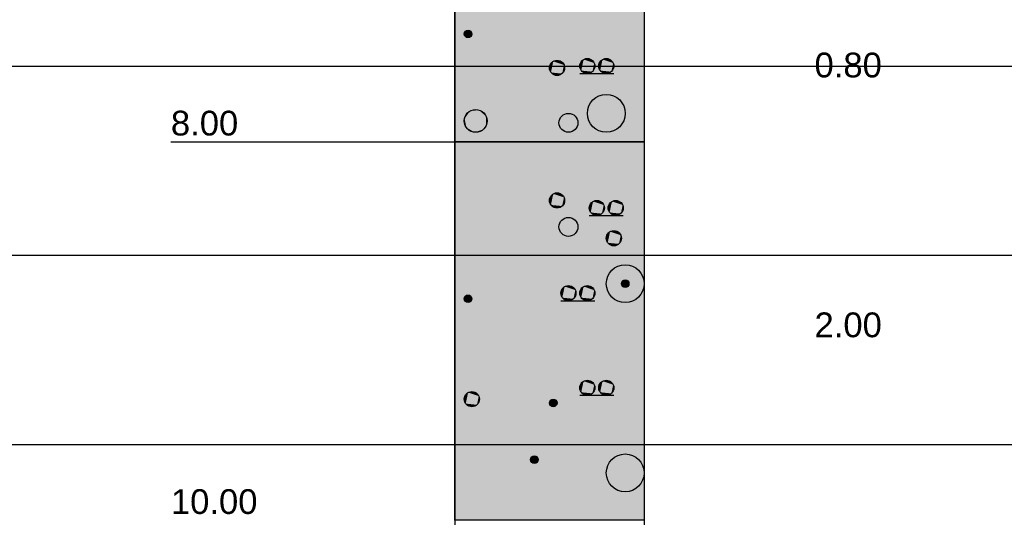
# Model space of a CAD drawing. Extents: x 20 to 841, y 890 to 1189.
# Tile 4 of 50: x 72 to 124, y 1059 to 1085. Entities that reach past the tile are written whole.
import ezdxf

# ---------------------------------------------------------------- set-up
doc = ezdxf.new("R2010")
doc.units = 0
doc.styles.add('Arial', font='Arial')

msp = doc.modelspace()

# ---------------------------------------------------------------- linework, layer by layer
at = {"layer": 'WBMassGr', "color": 7, "linetype": 'CONTINUOUS'}
for points in [[(46, 1083), (705, 1083)], [(46, 1073), (705, 1073)], [(46, 1063), (705, 1063)]]:
    msp.add_lwpolyline(points, dxfattribs=at)
at = {"layer": 'WBObjGr', "color": 7, "linetype": 'CONTINUOUS'}
for points in [[(95, 1159), (95, 1039)], [(105, 1159), (105, 1039)], [(80, 1079), (90, 1079), (93, 1079), (95, 1079)], [(105, 1079), (95, 1079)]]:
    msp.add_lwpolyline(points, dxfattribs=at)
at = {"layer": 'WBObjSy', "color": 7, "linetype": 'CONTINUOUS'}
for points in [[(95, 1079), (95, 1087), (105, 1087), (105, 1079), (95, 1079)], [(101.6, 1082.6), (103.4, 1082.6)], [(95, 1059), (95, 1079), (105, 1079), (105, 1059), (95, 1059)], [(102.1, 1075.1), (103.9, 1075.1)], [(100.6, 1070.6), (102.4, 1070.6)], [(101.6, 1065.6), (103.4, 1065.6)]]:
    msp.add_lwpolyline(points, dxfattribs=at)
for centre, radius in [((95.7, 1084.7), 0.2), ((100.4, 1082.9), 0.4), ((102, 1083), 0.4), ((103, 1083), 0.4), ((103, 1080.5), 1), ((96.1, 1080.1), 0.6), ((101, 1080), 0.5), ((100.4, 1075.9), 0.4), ((102.5, 1075.5), 0.4), ((103.5, 1075.5), 0.4), ((101, 1074.5), 0.5), ((103.4, 1073.9), 0.4), ((104, 1071.5), 1), ((104, 1071.5), 0.2), ((101, 1071), 0.4), ((102, 1071), 0.4), ((95.7, 1070.7), 0.2), ((102, 1066), 0.4), ((103, 1066), 0.4), ((95.9, 1065.4), 0.4), ((100.2, 1065.2), 0.2), ((99.2, 1062.2), 0.2), ((104, 1061.5), 1)]:
    msp.add_circle(centre, radius, dxfattribs=at)
at = {"layer": 'WBObjSy', "color": 30, "linetype": 'CONTINUOUS'}
for points in [[(95, 1079), (95, 1087), (105, 1079), (105, 1087)], [(95, 1059), (95, 1079), (105, 1059), (105, 1079)]]:
    msp.add_solid(points, dxfattribs=at)
at = {"layer": 'WBObjSy', "color": 7, "linetype": 'CONTINUOUS'}
for points in [[(95.504, 1084.74), (95.5, 1084.7), (95.504, 1084.66)], [(95.6, 1084.87), (95.538, 1084.82), (95.504, 1084.74)], [(95.6, 1084.87), (95.504, 1084.74), (95.538, 1084.58)], [(95.538, 1084.82), (95.517, 1084.78), (95.504, 1084.74)], [(95.504, 1084.74), (95.504, 1084.66), (95.538, 1084.58)], [(95.504, 1084.66), (95.517, 1084.62), (95.538, 1084.58)], [(95.6, 1084.87), (95.566, 1084.85), (95.538, 1084.82)], [(95.6, 1084.87), (95.538, 1084.58), (95.834, 1084.55)], [(95.538, 1084.58), (95.566, 1084.55), (95.6, 1084.53)], [(95.538, 1084.58), (95.6, 1084.53), (95.679, 1084.5)], [(95.538, 1084.58), (95.679, 1084.5), (95.834, 1084.55)], [(95.679, 1084.9), (95.638, 1084.89), (95.6, 1084.87)], [(95.762, 1084.89), (95.679, 1084.9), (95.6, 1084.87)], [(95.883, 1084.78), (95.762, 1084.89), (95.6, 1084.87)], [(95.834, 1084.55), (95.883, 1084.78), (95.6, 1084.87)], [(95.6, 1084.53), (95.638, 1084.51), (95.679, 1084.5)], [(95.762, 1084.89), (95.721, 1084.9), (95.679, 1084.9)], [(95.679, 1084.5), (95.762, 1084.51), (95.834, 1084.55)], [(95.679, 1084.5), (95.721, 1084.5), (95.762, 1084.51)], [(95.834, 1084.85), (95.8, 1084.87), (95.762, 1084.89)], [(95.883, 1084.78), (95.834, 1084.85), (95.762, 1084.89)], [(95.762, 1084.51), (95.8, 1084.53), (95.834, 1084.55)], [(95.883, 1084.78), (95.862, 1084.82), (95.834, 1084.85)], [(95.834, 1084.55), (95.883, 1084.62), (95.883, 1084.78)], [(95.834, 1084.55), (95.862, 1084.58), (95.883, 1084.62)], [(95.9, 1084.7), (95.896, 1084.74), (95.883, 1084.78)], [(95.883, 1084.62), (95.9, 1084.7), (95.883, 1084.78)], [(100.009, 1082.98), (100, 1082.9), (100.009, 1082.82)], [(100.2, 1083.25), (100.076, 1083.14), (100.009, 1082.98)], [(100.2, 1083.25), (100.009, 1082.98), (100.076, 1082.66)], [(100.076, 1083.14), (100.035, 1083.06), (100.009, 1082.98)], [(100.009, 1082.98), (100.009, 1082.82), (100.076, 1082.66)], [(100.2, 1083.25), (100.132, 1083.2), (100.076, 1083.14)], [(100.2, 1083.25), (100.076, 1082.66), (100.668, 1082.6)], [(100.358, 1083.3), (100.276, 1083.28), (100.2, 1083.25)], [(100.524, 1083.28), (100.358, 1083.3), (100.2, 1083.25)], [(100.765, 1083.06), (100.524, 1083.28), (100.2, 1083.25)], [(100.668, 1082.6), (100.765, 1083.06), (100.2, 1083.25)], [(100.524, 1083.28), (100.442, 1083.3), (100.358, 1083.3)], [(100.668, 1083.2), (100.6, 1083.25), (100.524, 1083.28)], [(100.765, 1083.06), (100.668, 1083.2), (100.524, 1083.28)], [(100.765, 1083.06), (100.724, 1083.14), (100.668, 1083.2)], [(100.668, 1082.6), (100.765, 1082.74), (100.765, 1083.06)], [(100.8, 1082.9), (100.791, 1082.98), (100.765, 1083.06)], [(100.765, 1082.74), (100.8, 1082.9), (100.765, 1083.06)], [(101.609, 1083.08), (101.6, 1083), (101.609, 1082.92)], [(101.8, 1083.35), (101.676, 1083.24), (101.609, 1083.08)], [(101.8, 1083.35), (101.609, 1083.08), (101.676, 1082.76)], [(101.676, 1083.24), (101.635, 1083.16), (101.609, 1083.08)], [(101.609, 1083.08), (101.609, 1082.92), (101.676, 1082.76)], [(101.609, 1082.92), (101.635, 1082.84), (101.676, 1082.76)], [(101.8, 1083.35), (101.732, 1083.3), (101.676, 1083.24)], [(101.8, 1083.35), (101.676, 1082.76), (102.268, 1082.7)], [(101.958, 1083.4), (101.876, 1083.38), (101.8, 1083.35)], [(102.124, 1083.38), (101.958, 1083.4), (101.8, 1083.35)], [(102.365, 1083.16), (102.124, 1083.38), (101.8, 1083.35)], [(102.268, 1082.7), (102.365, 1083.16), (101.8, 1083.35)], [(102.124, 1083.38), (102.042, 1083.4), (101.958, 1083.4)], [(102.268, 1083.3), (102.2, 1083.35), (102.124, 1083.38)], [(102.365, 1083.16), (102.268, 1083.3), (102.124, 1083.38)], [(102.365, 1083.16), (102.324, 1083.24), (102.268, 1083.3)], [(102.268, 1082.7), (102.365, 1082.84), (102.365, 1083.16)], [(102.4, 1083), (102.391, 1083.08), (102.365, 1083.16)], [(102.365, 1082.84), (102.4, 1083), (102.365, 1083.16)], [(102.609, 1083.08), (102.6, 1083), (102.609, 1082.92)], [(102.8, 1083.35), (102.676, 1083.24), (102.609, 1083.08)], [(102.8, 1083.35), (102.609, 1083.08), (102.676, 1082.76)], [(102.676, 1083.24), (102.635, 1083.16), (102.609, 1083.08)], [(102.609, 1083.08), (102.609, 1082.92), (102.676, 1082.76)], [(102.609, 1082.92), (102.635, 1082.84), (102.676, 1082.76)], [(102.8, 1083.35), (102.732, 1083.3), (102.676, 1083.24)], [(102.8, 1083.35), (102.676, 1082.76), (103.268, 1082.7)], [(102.958, 1083.4), (102.876, 1083.38), (102.8, 1083.35)], [(103.124, 1083.38), (102.958, 1083.4), (102.8, 1083.35)], [(103.365, 1083.16), (103.124, 1083.38), (102.8, 1083.35)], [(103.268, 1082.7), (103.365, 1083.16), (102.8, 1083.35)], [(103.124, 1083.38), (103.042, 1083.4), (102.958, 1083.4)], [(103.268, 1083.3), (103.2, 1083.35), (103.124, 1083.38)], [(103.365, 1083.16), (103.268, 1083.3), (103.124, 1083.38)], [(103.365, 1083.16), (103.324, 1083.24), (103.268, 1083.3)], [(103.268, 1082.7), (103.365, 1082.84), (103.365, 1083.16)], [(103.4, 1083), (103.391, 1083.08), (103.365, 1083.16)], [(103.365, 1082.84), (103.4, 1083), (103.365, 1083.16)], [(100.009, 1082.82), (100.035, 1082.74), (100.076, 1082.66)], [(100.076, 1082.66), (100.132, 1082.6), (100.2, 1082.55)], [(100.076, 1082.66), (100.2, 1082.55), (100.358, 1082.5)], [(100.076, 1082.66), (100.358, 1082.5), (100.668, 1082.6)], [(100.2, 1082.55), (100.276, 1082.52), (100.358, 1082.5)], [(100.358, 1082.5), (100.524, 1082.52), (100.668, 1082.6)], [(100.358, 1082.5), (100.442, 1082.5), (100.524, 1082.52)], [(100.524, 1082.52), (100.6, 1082.55), (100.668, 1082.6)], [(100.668, 1082.6), (100.724, 1082.66), (100.765, 1082.74)], [(101.676, 1082.76), (101.732, 1082.7), (101.8, 1082.65)], [(101.676, 1082.76), (101.8, 1082.65), (101.958, 1082.6)], [(101.676, 1082.76), (101.958, 1082.6), (102.268, 1082.7)], [(101.8, 1082.65), (101.876, 1082.62), (101.958, 1082.6)], [(101.958, 1082.6), (102.124, 1082.62), (102.268, 1082.7)], [(101.958, 1082.6), (102.042, 1082.6), (102.124, 1082.62)], [(102.124, 1082.62), (102.2, 1082.65), (102.268, 1082.7)], [(102.268, 1082.7), (102.324, 1082.76), (102.365, 1082.84)], [(102.676, 1082.76), (102.732, 1082.7), (102.8, 1082.65)], [(102.676, 1082.76), (102.8, 1082.65), (102.958, 1082.6)], [(102.676, 1082.76), (102.958, 1082.6), (103.268, 1082.7)], [(102.8, 1082.65), (102.876, 1082.62), (102.958, 1082.6)], [(102.958, 1082.6), (103.124, 1082.62), (103.268, 1082.7)], [(102.958, 1082.6), (103.042, 1082.6), (103.124, 1082.62)], [(103.124, 1082.62), (103.2, 1082.65), (103.268, 1082.7)], [(103.268, 1082.7), (103.324, 1082.76), (103.365, 1082.84)], [(95.8, 1080.62), (95.615, 1080.45), (95.513, 1080.22)], [(95.8, 1080.62), (95.513, 1080.22), (95.615, 1079.75)], [(95.615, 1080.45), (95.552, 1080.34), (95.513, 1080.22)], [(95.8, 1080.62), (95.698, 1080.55), (95.615, 1080.45)], [(95.8, 1080.62), (95.615, 1079.75), (96.501, 1079.65)], [(96.037, 1080.7), (95.915, 1080.67), (95.8, 1080.62)], [(96.285, 1080.67), (96.037, 1080.7), (95.8, 1080.62)], [(96.648, 1080.34), (96.285, 1080.67), (95.8, 1080.62)], [(96.501, 1079.65), (96.648, 1080.34), (95.8, 1080.62)], [(96.285, 1080.67), (96.163, 1080.7), (96.037, 1080.7)], [(96.501, 1080.55), (96.4, 1080.62), (96.285, 1080.67)], [(96.648, 1080.34), (96.501, 1080.55), (96.285, 1080.67)], [(96.648, 1080.34), (96.585, 1080.45), (96.501, 1080.55)], [(96.501, 1079.65), (96.648, 1079.86), (96.648, 1080.34)], [(96.7, 1080.1), (96.687, 1080.22), (96.648, 1080.34)], [(96.648, 1079.86), (96.7, 1080.1), (96.648, 1080.34)], [(95.513, 1080.22), (95.5, 1080.1), (95.513, 1079.98)], [(95.513, 1080.22), (95.513, 1079.98), (95.615, 1079.75)], [(95.513, 1079.98), (95.552, 1079.86), (95.615, 1079.75)], [(96.501, 1079.65), (96.585, 1079.75), (96.648, 1079.86)], [(95.615, 1079.75), (95.698, 1079.65), (95.8, 1079.58)], [(95.615, 1079.75), (95.8, 1079.58), (96.037, 1079.5)], [(95.615, 1079.75), (96.037, 1079.5), (96.501, 1079.65)], [(95.8, 1079.58), (95.915, 1079.53), (96.037, 1079.5)], [(96.037, 1079.5), (96.285, 1079.53), (96.501, 1079.65)], [(96.037, 1079.5), (96.163, 1079.5), (96.285, 1079.53)], [(96.285, 1079.53), (96.4, 1079.58), (96.501, 1079.65)], [(100.2, 1076.25), (100.076, 1076.14), (100.009, 1075.98)], [(100.2, 1076.25), (100.009, 1075.98), (100.076, 1075.66)], [(100.2, 1076.25), (100.132, 1076.2), (100.076, 1076.14)], [(100.2, 1076.25), (100.076, 1075.66), (100.668, 1075.6)], [(100.358, 1076.3), (100.276, 1076.28), (100.2, 1076.25)], [(100.524, 1076.28), (100.358, 1076.3), (100.2, 1076.25)], [(100.765, 1076.06), (100.524, 1076.28), (100.2, 1076.25)], [(100.668, 1075.6), (100.765, 1076.06), (100.2, 1076.25)], [(100.524, 1076.28), (100.442, 1076.3), (100.358, 1076.3)], [(100.668, 1076.2), (100.6, 1076.25), (100.524, 1076.28)], [(100.765, 1076.06), (100.668, 1076.2), (100.524, 1076.28)], [(100.765, 1076.06), (100.724, 1076.14), (100.668, 1076.2)], [(100.009, 1075.98), (100, 1075.9), (100.009, 1075.82)], [(100.076, 1076.14), (100.035, 1076.06), (100.009, 1075.98)], [(100.009, 1075.98), (100.009, 1075.82), (100.076, 1075.66)], [(100.009, 1075.82), (100.035, 1075.74), (100.076, 1075.66)], [(100.076, 1075.66), (100.132, 1075.6), (100.2, 1075.55)], [(100.076, 1075.66), (100.2, 1075.55), (100.358, 1075.5)], [(100.076, 1075.66), (100.358, 1075.5), (100.668, 1075.6)], [(100.668, 1075.6), (100.765, 1075.74), (100.765, 1076.06)], [(100.668, 1075.6), (100.724, 1075.66), (100.765, 1075.74)], [(100.8, 1075.9), (100.791, 1075.98), (100.765, 1076.06)], [(100.765, 1075.74), (100.8, 1075.9), (100.765, 1076.06)], [(102.3, 1075.85), (102.176, 1075.74), (102.109, 1075.58)], [(102.3, 1075.85), (102.109, 1075.58), (102.176, 1075.26)], [(102.176, 1075.74), (102.135, 1075.66), (102.109, 1075.58)], [(102.3, 1075.85), (102.232, 1075.8), (102.176, 1075.74)], [(102.3, 1075.85), (102.176, 1075.26), (102.768, 1075.2)], [(102.458, 1075.9), (102.376, 1075.88), (102.3, 1075.85)], [(102.624, 1075.88), (102.458, 1075.9), (102.3, 1075.85)], [(102.865, 1075.66), (102.624, 1075.88), (102.3, 1075.85)], [(102.768, 1075.2), (102.865, 1075.66), (102.3, 1075.85)], [(102.624, 1075.88), (102.542, 1075.9), (102.458, 1075.9)], [(102.768, 1075.8), (102.7, 1075.85), (102.624, 1075.88)], [(102.865, 1075.66), (102.768, 1075.8), (102.624, 1075.88)], [(102.865, 1075.66), (102.824, 1075.74), (102.768, 1075.8)], [(102.768, 1075.2), (102.865, 1075.34), (102.865, 1075.66)], [(102.9, 1075.5), (102.891, 1075.58), (102.865, 1075.66)], [(102.865, 1075.34), (102.9, 1075.5), (102.865, 1075.66)], [(103.3, 1075.85), (103.176, 1075.74), (103.109, 1075.58)], [(103.3, 1075.85), (103.109, 1075.58), (103.176, 1075.26)], [(103.176, 1075.74), (103.135, 1075.66), (103.109, 1075.58)], [(103.3, 1075.85), (103.232, 1075.8), (103.176, 1075.74)], [(103.3, 1075.85), (103.176, 1075.26), (103.768, 1075.2)], [(103.458, 1075.9), (103.376, 1075.88), (103.3, 1075.85)], [(103.624, 1075.88), (103.458, 1075.9), (103.3, 1075.85)], [(103.865, 1075.66), (103.624, 1075.88), (103.3, 1075.85)], [(103.768, 1075.2), (103.865, 1075.66), (103.3, 1075.85)], [(103.624, 1075.88), (103.542, 1075.9), (103.458, 1075.9)], [(103.768, 1075.8), (103.7, 1075.85), (103.624, 1075.88)], [(103.865, 1075.66), (103.768, 1075.8), (103.624, 1075.88)], [(103.865, 1075.66), (103.824, 1075.74), (103.768, 1075.8)], [(103.768, 1075.2), (103.865, 1075.34), (103.865, 1075.66)], [(103.9, 1075.5), (103.891, 1075.58), (103.865, 1075.66)], [(103.865, 1075.34), (103.9, 1075.5), (103.865, 1075.66)], [(100.2, 1075.55), (100.276, 1075.52), (100.358, 1075.5)], [(100.358, 1075.5), (100.524, 1075.52), (100.668, 1075.6)], [(100.358, 1075.5), (100.442, 1075.5), (100.524, 1075.52)], [(100.524, 1075.52), (100.6, 1075.55), (100.668, 1075.6)], [(102.109, 1075.58), (102.1, 1075.5), (102.109, 1075.42)], [(102.109, 1075.58), (102.109, 1075.42), (102.176, 1075.26)], [(102.109, 1075.42), (102.135, 1075.34), (102.176, 1075.26)], [(102.176, 1075.26), (102.232, 1075.2), (102.3, 1075.15)], [(102.176, 1075.26), (102.3, 1075.15), (102.458, 1075.1)], [(102.176, 1075.26), (102.458, 1075.1), (102.768, 1075.2)], [(102.3, 1075.15), (102.376, 1075.12), (102.458, 1075.1)], [(102.458, 1075.1), (102.624, 1075.12), (102.768, 1075.2)], [(102.458, 1075.1), (102.542, 1075.1), (102.624, 1075.12)], [(102.624, 1075.12), (102.7, 1075.15), (102.768, 1075.2)], [(102.768, 1075.2), (102.824, 1075.26), (102.865, 1075.34)], [(103.109, 1075.58), (103.1, 1075.5), (103.109, 1075.42)], [(103.109, 1075.58), (103.109, 1075.42), (103.176, 1075.26)], [(103.109, 1075.42), (103.135, 1075.34), (103.176, 1075.26)], [(103.176, 1075.26), (103.232, 1075.2), (103.3, 1075.15)], [(103.176, 1075.26), (103.3, 1075.15), (103.458, 1075.1)], [(103.176, 1075.26), (103.458, 1075.1), (103.768, 1075.2)], [(103.3, 1075.15), (103.376, 1075.12), (103.458, 1075.1)], [(103.458, 1075.1), (103.624, 1075.12), (103.768, 1075.2)], [(103.458, 1075.1), (103.542, 1075.1), (103.624, 1075.12)], [(103.624, 1075.12), (103.7, 1075.15), (103.768, 1075.2)], [(103.768, 1075.2), (103.824, 1075.26), (103.865, 1075.34)], [(103.2, 1074.25), (103.076, 1074.14), (103.009, 1073.98)], [(103.2, 1074.25), (103.009, 1073.98), (103.076, 1073.66)], [(103.076, 1074.14), (103.035, 1074.06), (103.009, 1073.98)], [(103.2, 1074.25), (103.132, 1074.2), (103.076, 1074.14)], [(103.2, 1074.25), (103.076, 1073.66), (103.668, 1073.6)], [(103.358, 1074.3), (103.276, 1074.28), (103.2, 1074.25)], [(103.524, 1074.28), (103.358, 1074.3), (103.2, 1074.25)], [(103.765, 1074.06), (103.524, 1074.28), (103.2, 1074.25)], [(103.668, 1073.6), (103.765, 1074.06), (103.2, 1074.25)], [(103.524, 1074.28), (103.442, 1074.3), (103.358, 1074.3)], [(103.668, 1074.2), (103.6, 1074.25), (103.524, 1074.28)], [(103.765, 1074.06), (103.668, 1074.2), (103.524, 1074.28)], [(103.765, 1074.06), (103.724, 1074.14), (103.668, 1074.2)], [(103.009, 1073.98), (103, 1073.9), (103.009, 1073.82)], [(103.009, 1073.98), (103.009, 1073.82), (103.076, 1073.66)], [(103.009, 1073.82), (103.035, 1073.74), (103.076, 1073.66)], [(103.076, 1073.66), (103.132, 1073.6), (103.2, 1073.55)], [(103.076, 1073.66), (103.2, 1073.55), (103.358, 1073.5)], [(103.076, 1073.66), (103.358, 1073.5), (103.668, 1073.6)], [(103.2, 1073.55), (103.276, 1073.52), (103.358, 1073.5)], [(103.358, 1073.5), (103.524, 1073.52), (103.668, 1073.6)], [(103.524, 1073.52), (103.6, 1073.55), (103.668, 1073.6)], [(103.668, 1073.6), (103.765, 1073.74), (103.765, 1074.06)], [(103.668, 1073.6), (103.724, 1073.66), (103.765, 1073.74)], [(103.8, 1073.9), (103.791, 1073.98), (103.765, 1074.06)], [(103.765, 1073.74), (103.8, 1073.9), (103.765, 1074.06)], [(103.358, 1073.5), (103.442, 1073.5), (103.524, 1073.52)], [(103.804, 1071.54), (103.8, 1071.5), (103.804, 1071.46)], [(103.9, 1071.67), (103.838, 1071.62), (103.804, 1071.54)], [(103.9, 1071.67), (103.804, 1071.54), (103.838, 1071.38)], [(103.838, 1071.62), (103.817, 1071.58), (103.804, 1071.54)], [(103.804, 1071.54), (103.804, 1071.46), (103.838, 1071.38)], [(103.9, 1071.67), (103.866, 1071.65), (103.838, 1071.62)], [(103.9, 1071.67), (103.838, 1071.38), (104.134, 1071.35)], [(103.979, 1071.7), (103.938, 1071.69), (103.9, 1071.67)], [(104.062, 1071.69), (103.979, 1071.7), (103.9, 1071.67)], [(104.183, 1071.58), (104.062, 1071.69), (103.9, 1071.67)], [(104.134, 1071.35), (104.183, 1071.58), (103.9, 1071.67)], [(104.062, 1071.69), (104.021, 1071.7), (103.979, 1071.7)], [(104.134, 1071.65), (104.1, 1071.67), (104.062, 1071.69)], [(104.183, 1071.58), (104.134, 1071.65), (104.062, 1071.69)], [(104.183, 1071.58), (104.162, 1071.62), (104.134, 1071.65)], [(104.134, 1071.35), (104.183, 1071.42), (104.183, 1071.58)], [(104.2, 1071.5), (104.196, 1071.54), (104.183, 1071.58)], [(104.183, 1071.42), (104.2, 1071.5), (104.183, 1071.58)], [(100.609, 1071.08), (100.6, 1071), (100.609, 1070.92)], [(100.8, 1071.35), (100.676, 1071.24), (100.609, 1071.08)], [(100.8, 1071.35), (100.609, 1071.08), (100.676, 1070.76)], [(100.676, 1071.24), (100.635, 1071.16), (100.609, 1071.08)], [(100.609, 1071.08), (100.609, 1070.92), (100.676, 1070.76)], [(100.8, 1071.35), (100.732, 1071.3), (100.676, 1071.24)], [(100.8, 1071.35), (100.676, 1070.76), (101.268, 1070.7)], [(100.958, 1071.4), (100.876, 1071.38), (100.8, 1071.35)], [(101.124, 1071.38), (100.958, 1071.4), (100.8, 1071.35)], [(101.365, 1071.16), (101.124, 1071.38), (100.8, 1071.35)], [(101.268, 1070.7), (101.365, 1071.16), (100.8, 1071.35)], [(101.124, 1071.38), (101.042, 1071.4), (100.958, 1071.4)], [(101.268, 1071.3), (101.2, 1071.35), (101.124, 1071.38)], [(101.365, 1071.16), (101.268, 1071.3), (101.124, 1071.38)], [(101.365, 1071.16), (101.324, 1071.24), (101.268, 1071.3)], [(101.268, 1070.7), (101.365, 1070.84), (101.365, 1071.16)], [(101.4, 1071), (101.391, 1071.08), (101.365, 1071.16)], [(101.365, 1070.84), (101.4, 1071), (101.365, 1071.16)], [(101.609, 1071.08), (101.6, 1071), (101.609, 1070.92)], [(101.8, 1071.35), (101.676, 1071.24), (101.609, 1071.08)], [(101.8, 1071.35), (101.609, 1071.08), (101.676, 1070.76)], [(101.676, 1071.24), (101.635, 1071.16), (101.609, 1071.08)], [(101.609, 1071.08), (101.609, 1070.92), (101.676, 1070.76)], [(101.8, 1071.35), (101.732, 1071.3), (101.676, 1071.24)], [(101.8, 1071.35), (101.676, 1070.76), (102.268, 1070.7)], [(101.958, 1071.4), (101.876, 1071.38), (101.8, 1071.35)], [(102.124, 1071.38), (101.958, 1071.4), (101.8, 1071.35)], [(102.365, 1071.16), (102.124, 1071.38), (101.8, 1071.35)], [(102.268, 1070.7), (102.365, 1071.16), (101.8, 1071.35)], [(102.124, 1071.38), (102.042, 1071.4), (101.958, 1071.4)], [(102.268, 1071.3), (102.2, 1071.35), (102.124, 1071.38)], [(102.365, 1071.16), (102.268, 1071.3), (102.124, 1071.38)], [(102.365, 1071.16), (102.324, 1071.24), (102.268, 1071.3)], [(102.268, 1070.7), (102.365, 1070.84), (102.365, 1071.16)], [(102.4, 1071), (102.391, 1071.08), (102.365, 1071.16)], [(102.365, 1070.84), (102.4, 1071), (102.365, 1071.16)], [(103.804, 1071.46), (103.817, 1071.42), (103.838, 1071.38)], [(103.838, 1071.38), (103.866, 1071.35), (103.9, 1071.33)], [(103.838, 1071.38), (103.9, 1071.33), (103.979, 1071.3)], [(103.838, 1071.38), (103.979, 1071.3), (104.134, 1071.35)], [(103.9, 1071.33), (103.938, 1071.31), (103.979, 1071.3)], [(103.979, 1071.3), (104.062, 1071.31), (104.134, 1071.35)], [(103.979, 1071.3), (104.021, 1071.3), (104.062, 1071.31)], [(104.062, 1071.31), (104.1, 1071.33), (104.134, 1071.35)], [(104.134, 1071.35), (104.162, 1071.38), (104.183, 1071.42)], [(95.504, 1070.74), (95.5, 1070.7), (95.504, 1070.66)], [(95.6, 1070.87), (95.538, 1070.82), (95.504, 1070.74)], [(95.6, 1070.87), (95.504, 1070.74), (95.538, 1070.58)], [(95.538, 1070.82), (95.517, 1070.78), (95.504, 1070.74)], [(95.504, 1070.74), (95.504, 1070.66), (95.538, 1070.58)], [(95.504, 1070.66), (95.517, 1070.62), (95.538, 1070.58)], [(95.6, 1070.87), (95.566, 1070.85), (95.538, 1070.82)], [(95.6, 1070.87), (95.538, 1070.58), (95.834, 1070.55)], [(95.538, 1070.58), (95.566, 1070.55), (95.6, 1070.53)], [(95.538, 1070.58), (95.6, 1070.53), (95.679, 1070.5)], [(95.538, 1070.58), (95.679, 1070.5), (95.834, 1070.55)], [(95.679, 1070.9), (95.638, 1070.89), (95.6, 1070.87)], [(95.762, 1070.89), (95.679, 1070.9), (95.6, 1070.87)], [(95.883, 1070.78), (95.762, 1070.89), (95.6, 1070.87)], [(95.834, 1070.55), (95.883, 1070.78), (95.6, 1070.87)], [(95.6, 1070.53), (95.638, 1070.51), (95.679, 1070.5)], [(95.762, 1070.89), (95.721, 1070.9), (95.679, 1070.9)], [(95.679, 1070.5), (95.762, 1070.51), (95.834, 1070.55)], [(95.679, 1070.5), (95.721, 1070.5), (95.762, 1070.51)], [(95.834, 1070.85), (95.8, 1070.87), (95.762, 1070.89)], [(95.883, 1070.78), (95.834, 1070.85), (95.762, 1070.89)], [(95.762, 1070.51), (95.8, 1070.53), (95.834, 1070.55)], [(95.883, 1070.78), (95.862, 1070.82), (95.834, 1070.85)], [(95.834, 1070.55), (95.883, 1070.62), (95.883, 1070.78)], [(95.834, 1070.55), (95.862, 1070.58), (95.883, 1070.62)], [(95.9, 1070.7), (95.896, 1070.74), (95.883, 1070.78)], [(95.883, 1070.62), (95.9, 1070.7), (95.883, 1070.78)], [(100.609, 1070.92), (100.635, 1070.84), (100.676, 1070.76)], [(100.676, 1070.76), (100.732, 1070.7), (100.8, 1070.65)], [(100.676, 1070.76), (100.8, 1070.65), (100.958, 1070.6)], [(100.676, 1070.76), (100.958, 1070.6), (101.268, 1070.7)], [(100.8, 1070.65), (100.876, 1070.62), (100.958, 1070.6)], [(100.958, 1070.6), (101.124, 1070.62), (101.268, 1070.7)], [(100.958, 1070.6), (101.042, 1070.6), (101.124, 1070.62)], [(101.124, 1070.62), (101.2, 1070.65), (101.268, 1070.7)], [(101.268, 1070.7), (101.324, 1070.76), (101.365, 1070.84)], [(101.609, 1070.92), (101.635, 1070.84), (101.676, 1070.76)], [(101.676, 1070.76), (101.732, 1070.7), (101.8, 1070.65)], [(101.676, 1070.76), (101.8, 1070.65), (101.958, 1070.6)], [(101.676, 1070.76), (101.958, 1070.6), (102.268, 1070.7)], [(101.8, 1070.65), (101.876, 1070.62), (101.958, 1070.6)], [(101.958, 1070.6), (102.124, 1070.62), (102.268, 1070.7)], [(101.958, 1070.6), (102.042, 1070.6), (102.124, 1070.62)], [(102.124, 1070.62), (102.2, 1070.65), (102.268, 1070.7)], [(102.268, 1070.7), (102.324, 1070.76), (102.365, 1070.84)], [(101.8, 1066.35), (101.676, 1066.24), (101.609, 1066.08)], [(101.8, 1066.35), (101.609, 1066.08), (101.676, 1065.76)], [(101.8, 1066.35), (101.732, 1066.3), (101.676, 1066.24)], [(101.8, 1066.35), (101.676, 1065.76), (102.268, 1065.7)], [(101.958, 1066.4), (101.876, 1066.38), (101.8, 1066.35)], [(102.124, 1066.38), (101.958, 1066.4), (101.8, 1066.35)], [(102.365, 1066.16), (102.124, 1066.38), (101.8, 1066.35)], [(102.268, 1065.7), (102.365, 1066.16), (101.8, 1066.35)], [(102.124, 1066.38), (102.042, 1066.4), (101.958, 1066.4)], [(102.268, 1066.3), (102.2, 1066.35), (102.124, 1066.38)], [(102.365, 1066.16), (102.268, 1066.3), (102.124, 1066.38)], [(102.365, 1066.16), (102.324, 1066.24), (102.268, 1066.3)], [(102.8, 1066.35), (102.676, 1066.24), (102.609, 1066.08)], [(102.8, 1066.35), (102.609, 1066.08), (102.676, 1065.76)], [(102.8, 1066.35), (102.732, 1066.3), (102.676, 1066.24)], [(102.8, 1066.35), (102.676, 1065.76), (103.268, 1065.7)], [(102.958, 1066.4), (102.876, 1066.38), (102.8, 1066.35)], [(103.124, 1066.38), (102.958, 1066.4), (102.8, 1066.35)], [(103.365, 1066.16), (103.124, 1066.38), (102.8, 1066.35)], [(103.268, 1065.7), (103.365, 1066.16), (102.8, 1066.35)], [(103.124, 1066.38), (103.042, 1066.4), (102.958, 1066.4)], [(103.268, 1066.3), (103.2, 1066.35), (103.124, 1066.38)], [(103.365, 1066.16), (103.268, 1066.3), (103.124, 1066.38)], [(103.365, 1066.16), (103.324, 1066.24), (103.268, 1066.3)], [(95.7, 1065.75), (95.576, 1065.64), (95.509, 1065.48)], [(95.7, 1065.75), (95.509, 1065.48), (95.576, 1065.16)], [(95.7, 1065.75), (95.632, 1065.7), (95.576, 1065.64)], [(95.7, 1065.75), (95.576, 1065.16), (96.168, 1065.1)], [(95.858, 1065.8), (95.776, 1065.78), (95.7, 1065.75)], [(96.024, 1065.78), (95.858, 1065.8), (95.7, 1065.75)], [(96.265, 1065.56), (96.024, 1065.78), (95.7, 1065.75)], [(96.168, 1065.1), (96.265, 1065.56), (95.7, 1065.75)], [(96.024, 1065.78), (95.942, 1065.8), (95.858, 1065.8)], [(96.168, 1065.7), (96.1, 1065.75), (96.024, 1065.78)], [(96.265, 1065.56), (96.168, 1065.7), (96.024, 1065.78)], [(101.609, 1066.08), (101.6, 1066), (101.609, 1065.92)], [(101.676, 1066.24), (101.635, 1066.16), (101.609, 1066.08)], [(101.609, 1066.08), (101.609, 1065.92), (101.676, 1065.76)], [(101.609, 1065.92), (101.635, 1065.84), (101.676, 1065.76)], [(101.676, 1065.76), (101.732, 1065.7), (101.8, 1065.65)], [(101.676, 1065.76), (101.8, 1065.65), (101.958, 1065.6)], [(101.676, 1065.76), (101.958, 1065.6), (102.268, 1065.7)], [(102.268, 1065.7), (102.365, 1065.84), (102.365, 1066.16)], [(102.268, 1065.7), (102.324, 1065.76), (102.365, 1065.84)], [(102.4, 1066), (102.391, 1066.08), (102.365, 1066.16)], [(102.365, 1065.84), (102.4, 1066), (102.365, 1066.16)], [(102.609, 1066.08), (102.6, 1066), (102.609, 1065.92)], [(102.676, 1066.24), (102.635, 1066.16), (102.609, 1066.08)], [(102.609, 1066.08), (102.609, 1065.92), (102.676, 1065.76)], [(102.609, 1065.92), (102.635, 1065.84), (102.676, 1065.76)], [(102.676, 1065.76), (102.732, 1065.7), (102.8, 1065.65)], [(102.676, 1065.76), (102.8, 1065.65), (102.958, 1065.6)], [(102.676, 1065.76), (102.958, 1065.6), (103.268, 1065.7)], [(103.268, 1065.7), (103.365, 1065.84), (103.365, 1066.16)], [(103.268, 1065.7), (103.324, 1065.76), (103.365, 1065.84)], [(103.4, 1066), (103.391, 1066.08), (103.365, 1066.16)], [(103.365, 1065.84), (103.4, 1066), (103.365, 1066.16)], [(95.509, 1065.48), (95.5, 1065.4), (95.509, 1065.32)], [(95.576, 1065.64), (95.535, 1065.56), (95.509, 1065.48)], [(95.509, 1065.48), (95.509, 1065.32), (95.576, 1065.16)], [(95.509, 1065.32), (95.535, 1065.24), (95.576, 1065.16)], [(96.265, 1065.56), (96.224, 1065.64), (96.168, 1065.7)], [(96.168, 1065.1), (96.265, 1065.24), (96.265, 1065.56)], [(96.168, 1065.1), (96.224, 1065.16), (96.265, 1065.24)], [(96.3, 1065.4), (96.291, 1065.48), (96.265, 1065.56)], [(96.265, 1065.24), (96.3, 1065.4), (96.265, 1065.56)], [(100.004, 1065.24), (100, 1065.2), (100.004, 1065.16)], [(100.1, 1065.37), (100.038, 1065.32), (100.004, 1065.24)], [(100.1, 1065.37), (100.004, 1065.24), (100.038, 1065.08)], [(100.038, 1065.32), (100.017, 1065.28), (100.004, 1065.24)], [(100.004, 1065.24), (100.004, 1065.16), (100.038, 1065.08)], [(100.1, 1065.37), (100.066, 1065.35), (100.038, 1065.32)], [(100.1, 1065.37), (100.038, 1065.08), (100.334, 1065.05)], [(100.179, 1065.4), (100.138, 1065.39), (100.1, 1065.37)], [(100.262, 1065.39), (100.179, 1065.4), (100.1, 1065.37)], [(100.383, 1065.28), (100.262, 1065.39), (100.1, 1065.37)], [(100.334, 1065.05), (100.383, 1065.28), (100.1, 1065.37)], [(100.262, 1065.39), (100.221, 1065.4), (100.179, 1065.4)], [(100.334, 1065.35), (100.3, 1065.37), (100.262, 1065.39)], [(100.383, 1065.28), (100.334, 1065.35), (100.262, 1065.39)], [(100.383, 1065.28), (100.362, 1065.32), (100.334, 1065.35)], [(100.334, 1065.05), (100.383, 1065.12), (100.383, 1065.28)], [(100.4, 1065.2), (100.396, 1065.24), (100.383, 1065.28)], [(100.383, 1065.12), (100.4, 1065.2), (100.383, 1065.28)], [(101.8, 1065.65), (101.876, 1065.62), (101.958, 1065.6)], [(101.958, 1065.6), (102.124, 1065.62), (102.268, 1065.7)], [(101.958, 1065.6), (102.042, 1065.6), (102.124, 1065.62)], [(102.124, 1065.62), (102.2, 1065.65), (102.268, 1065.7)], [(102.8, 1065.65), (102.876, 1065.62), (102.958, 1065.6)], [(102.958, 1065.6), (103.124, 1065.62), (103.268, 1065.7)], [(102.958, 1065.6), (103.042, 1065.6), (103.124, 1065.62)], [(103.124, 1065.62), (103.2, 1065.65), (103.268, 1065.7)], [(95.576, 1065.16), (95.632, 1065.1), (95.7, 1065.05)], [(95.576, 1065.16), (95.7, 1065.05), (95.858, 1065)], [(95.576, 1065.16), (95.858, 1065), (96.168, 1065.1)], [(95.7, 1065.05), (95.776, 1065.02), (95.858, 1065)], [(95.858, 1065), (96.024, 1065.02), (96.168, 1065.1)], [(95.858, 1065), (95.942, 1065), (96.024, 1065.02)], [(96.024, 1065.02), (96.1, 1065.05), (96.168, 1065.1)], [(100.004, 1065.16), (100.017, 1065.12), (100.038, 1065.08)], [(100.038, 1065.08), (100.066, 1065.05), (100.1, 1065.03)], [(100.038, 1065.08), (100.1, 1065.03), (100.179, 1065)], [(100.038, 1065.08), (100.179, 1065), (100.334, 1065.05)], [(100.1, 1065.03), (100.138, 1065.01), (100.179, 1065)], [(100.179, 1065), (100.262, 1065.01), (100.334, 1065.05)], [(100.179, 1065), (100.221, 1065), (100.262, 1065.01)], [(100.262, 1065.01), (100.3, 1065.03), (100.334, 1065.05)], [(100.334, 1065.05), (100.362, 1065.08), (100.383, 1065.12)], [(99.004, 1062.24), (99, 1062.2), (99.004, 1062.16)], [(99.1, 1062.37), (99.038, 1062.32), (99.004, 1062.24)], [(99.1, 1062.37), (99.004, 1062.24), (99.038, 1062.08)], [(99.038, 1062.32), (99.017, 1062.28), (99.004, 1062.24)], [(99.004, 1062.24), (99.004, 1062.16), (99.038, 1062.08)], [(99.004, 1062.16), (99.017, 1062.12), (99.038, 1062.08)], [(99.1, 1062.37), (99.066, 1062.35), (99.038, 1062.32)], [(99.1, 1062.37), (99.038, 1062.08), (99.334, 1062.05)], [(99.179, 1062.4), (99.138, 1062.39), (99.1, 1062.37)], [(99.262, 1062.39), (99.179, 1062.4), (99.1, 1062.37)], [(99.383, 1062.28), (99.262, 1062.39), (99.1, 1062.37)], [(99.334, 1062.05), (99.383, 1062.28), (99.1, 1062.37)], [(99.262, 1062.39), (99.221, 1062.4), (99.179, 1062.4)], [(99.334, 1062.35), (99.3, 1062.37), (99.262, 1062.39)], [(99.383, 1062.28), (99.334, 1062.35), (99.262, 1062.39)], [(99.383, 1062.28), (99.362, 1062.32), (99.334, 1062.35)], [(99.334, 1062.05), (99.383, 1062.12), (99.383, 1062.28)], [(99.334, 1062.05), (99.362, 1062.08), (99.383, 1062.12)], [(99.4, 1062.2), (99.396, 1062.24), (99.383, 1062.28)], [(99.383, 1062.12), (99.4, 1062.2), (99.383, 1062.28)], [(99.038, 1062.08), (99.066, 1062.05), (99.1, 1062.03)], [(99.038, 1062.08), (99.1, 1062.03), (99.179, 1062)], [(99.038, 1062.08), (99.179, 1062), (99.334, 1062.05)], [(99.1, 1062.03), (99.138, 1062.01), (99.179, 1062)], [(99.179, 1062), (99.262, 1062.01), (99.334, 1062.05)], [(99.179, 1062), (99.221, 1062), (99.262, 1062.01)], [(99.262, 1062.01), (99.3, 1062.03), (99.334, 1062.05)]]:
    msp.add_solid(points, dxfattribs=at)

# ---------------------------------------------------------------- texts
at = {"layer": 'WBObjTx', "color": 7, "style": 'Arial'}
for s, p in [('0.80', (114, 1082.4)), ('8.00', (80, 1079.33)), ('2.00', (114, 1068.67)), ('10.00', (80, 1059.33))]:
    msp.add_text(s, height=1.3088, dxfattribs=at).set_placement(p)

doc.saveas('drawing.dxf')
